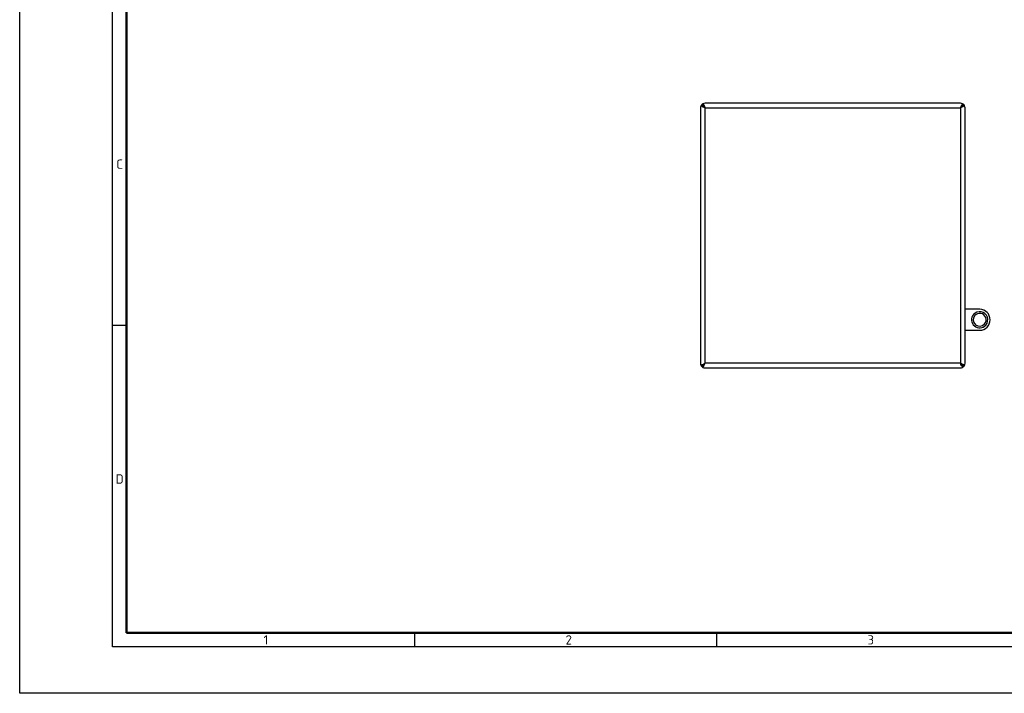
# Model space of a CAD drawing. Header units: millimetres. Extents: x 0 to 1680, y 0 to 1188.
# Tile 1 of 10: x 0 to 848, y 0 to 580. Entities that reach past the tile are written whole.
import ezdxf

# ---------------------------------------------------------------- set-up
doc = ezdxf.new("R2010")
doc.units = ezdxf.units.MM
doc.header["$LTSCALE"] = 4
doc.layers.add('AM_BOR', color=7, linetype='Continuous', lineweight=50)
doc.layers.add('AXES', color=7, linetype='Continuous')
doc.styles.add('Note', font='isocpeur.ttf')

# ---------------------------------------------------------------- blocks, each defined once
blk = doc.blocks.new('MT_ISO_A3')
at = {"layer": 'AM_BOR', "lineweight": 25}
for p, q in [((20, 10), (20, 287)), ((20, 79.25), (23, 79.25)), ((85, 13), (85, 10)), ((150, 13), (150, 10)), ((410, 10), (20, 10))]:
    blk.add_line(p, q, dxfattribs=at)
at = {"layer": 'AM_BOR', "lineweight": 50}
for p, q in [((23, 13), (23, 284)), ((407, 13), (23, 13))]:
    blk.add_line(p, q, dxfattribs=at)
at = {"layer": 'Defpoints', "lineweight": 25}
for p, q in [((0, 0), (0, 297)), ((420, 0), (0, 0))]:
    blk.add_line(p, q, dxfattribs=at)
at = {"layer": 'AM_BOR', "lineweight": 25, "char_height": 2, "style": 'Note'}
for s, insert, attachment_point in [('\\fISOCPEUR|b0|i0;\\H2.0000;C', (21.5, 113.87), 5), ('\\fISOCPEUR|b0|i0;\\H2.0000;D', (21.5, 46.12), 5), ('\\fISOCPEUR|b0|i0;\\H2.0000;1', (52.5, 11.5), 4), ('\\fISOCPEUR|b0|i0;\\H2.0000;2', (117.5, 11.5), 4), ('\\fISOCPEUR|b0|i0;\\H2.0000;3', (182.5, 11.5), 4)]:
    blk.add_mtext(s, dxfattribs=dict(at, insert=insert, attachment_point=attachment_point))

msp = doc.modelspace()

# ---------------------------------------------------------------- linework, layer by layer
at = {"color": 7, "linetype": 'Continuous'}
for p, q in [((586.12, 503.92), (586.12, 284.13)), ((809.96, 507.97), (590.17, 507.97)), ((814.02, 284.13), (814.02, 503.92)), ((590.17, 280.07), (809.96, 280.07))]:
    msp.add_line(p, q, dxfattribs=at)
at = {"color": 9, "linetype": 'Continuous'}
for p, q in [((590.12, 503.97), (810.02, 503.97)), ((590.12, 284.07), (590.12, 503.97)), ((810.02, 503.97), (810.02, 284.07)), ((810.02, 284.07), (590.12, 284.07))]:
    msp.add_line(p, q, dxfattribs=at)
at = {"color": 7, "linetype": 'Continuous'}
for centre, start, end in [((590.12, 503.92), 150.83595, 180), ((590.12, 503.92), 134.427, 150.83595), ((590.17, 503.97), 119.16405, 135.573), ((590.17, 503.97), 90, 119.16405), ((809.96, 503.97), 60.83595, 90), ((809.96, 503.97), 44.427, 60.83595), ((810.02, 503.92), 29.16405, 45.573), ((810.02, 503.92), 0, 29.16405), ((590.12, 284.13), 180, 209.16405), ((590.12, 284.13), 209.16405, 225.573), ((590.17, 284.07), 224.427, 240.83597), ((590.17, 284.07), 240.83597, 270), ((809.96, 284.07), 270, 299.16405), ((809.96, 284.07), 299.16405, 315.573), ((810.02, 284.13), 314.427, 330.83595), ((810.02, 284.13), 330.83595, 0)]:
    msp.add_arc(centre, 4, start, end, dxfattribs=at)
for points in [[(586.62, 505.86), (586.82, 505.69), (587.3, 505.35), (588.46, 504.71), (589.43, 504.28), (590.12, 503.97)], [(588.22, 507.47), (588.4, 507.27), (588.74, 506.79), (589.38, 505.63), (589.81, 504.65), (590.12, 503.97)], [(811.91, 507.47), (811.73, 507.27), (811.39, 506.79), (810.75, 505.63), (810.32, 504.65), (810.02, 503.97)], [(813.51, 505.86), (813.31, 505.69), (812.83, 505.35), (811.67, 504.71), (810.7, 504.28), (810.02, 503.97)], [(586.62, 282.18), (586.82, 282.36), (587.3, 282.7), (588.46, 283.34), (589.43, 283.77), (590.12, 284.07)], [(588.22, 280.58), (588.4, 280.77), (588.74, 281.25), (589.38, 282.42), (589.81, 283.39), (590.12, 284.07)], [(811.91, 280.58), (811.73, 280.77), (811.39, 281.25), (810.75, 282.42), (810.32, 283.39), (810.02, 284.07)], [(813.51, 282.18), (813.31, 282.36), (812.83, 282.7), (811.67, 283.34), (810.7, 283.77), (810.02, 284.07)]]:
    msp.add_open_spline(points, degree=3, knots=[0, 0, 0, 0, 0.198455, 0.439061, 1, 1, 1, 1], dxfattribs=at)
at = {"color": 3, "linetype": 'Continuous'}
for points in [[(587.32, 506.77), (587.32, 506.65), (587.36, 506.41), (587.53, 506.05), (587.79, 505.7), (588.29, 505.21), (589.07, 504.64), (589.76, 504.2), (590.12, 503.97)], [(587.32, 506.77), (587.43, 506.77), (587.68, 506.73), (588.04, 506.56), (588.39, 506.3), (588.87, 505.8), (589.45, 505.01), (589.89, 504.33), (590.12, 503.97)], [(812.82, 506.77), (812.7, 506.77), (812.45, 506.73), (812.09, 506.56), (811.74, 506.3), (811.26, 505.8), (810.68, 505.01), (810.24, 504.33), (810.02, 503.97)], [(812.82, 506.77), (812.82, 506.65), (812.77, 506.41), (812.61, 506.05), (812.34, 505.7), (811.84, 505.21), (811.06, 504.64), (810.38, 504.2), (810.02, 503.97)], [(587.32, 281.27), (587.32, 281.39), (587.36, 281.64), (587.53, 281.99), (587.79, 282.34), (588.29, 282.83), (589.07, 283.41), (589.76, 283.84), (590.12, 284.07)], [(587.32, 281.27), (587.43, 281.27), (587.68, 281.31), (588.04, 281.48), (588.39, 281.75), (588.87, 282.24), (589.45, 283.03), (589.89, 283.71), (590.12, 284.07)], [(812.82, 281.27), (812.82, 281.39), (812.77, 281.64), (812.61, 281.99), (812.34, 282.34), (811.84, 282.83), (811.06, 283.41), (810.38, 283.84), (810.02, 284.07)], [(812.82, 281.27), (812.7, 281.27), (812.45, 281.31), (812.09, 281.48), (811.74, 281.75), (811.26, 282.24), (810.68, 283.03), (810.24, 283.71), (810.02, 284.07)]]:
    msp.add_open_spline(points, degree=3, knots=[0, 0, 0, 0, 0.086491, 0.180413, 0.286718, 0.40731, 0.687402, 1, 1, 1, 1], dxfattribs=at)
at = {"layer": 'AXES', "color": 7, "linetype": 'Continuous'}
for p, q in [((826.57, 330.52), (814.02, 330.52)), ((814.02, 312.52), (826.57, 312.52))]:
    msp.add_line(p, q, dxfattribs=at)
for radius, start, end in [(7, 139.32013, 319.32013), (5.55, 139.32013, 319.32013), (7, 319.32013, 139.32013), (5.55, 319.32013, 139.32013), (9, 270, 90)]:
    msp.add_arc((826.57, 321.52), radius, start, end, dxfattribs=at)

# ---------------------------------------------------------------- block references
at = {"lineweight": 0, "xscale": 4, "yscale": 4, "zscale": 4}
msp.add_blockref('MT_ISO_A3', (0, 0), dxfattribs=at)

doc.saveas('drawing.dxf')
